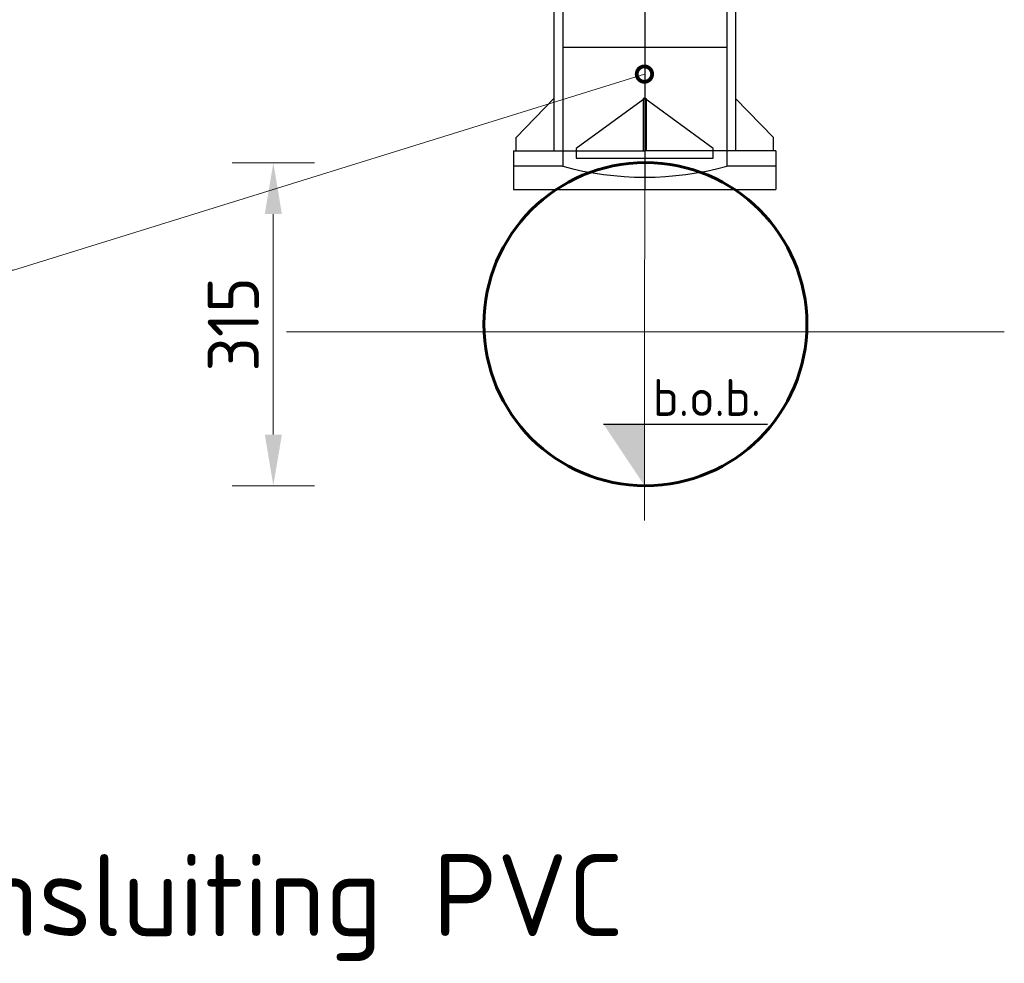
# Model space of a CAD drawing. Header units: metres. Extents: x 92403 to 95147, y 464428 to 465602.
# Tile 137 of 256: x 92614.054 to 92615.014, y 464981.044 to 464981.964. Entities that reach past the tile are written whole.
import ezdxf
from ezdxf import colors
from ezdxf.entities.mleader import LeaderData, LeaderLine
from ezdxf.math import Vec2, Vec3

# ---------------------------------------------------------------- set-up
doc = ezdxf.new("R2010")
doc.units = ezdxf.units.M
for name, pattern in [('( Center )', [2, 1.25, -0.25, 0.25, -0.25]), ('AM-AS', [16, 10, -2, 2, -2]), ('CENTER', [2, 1.25, -0.25, 0.25, -0.25]), ('HIDDEN', [2.373, 1.58, -0.793])]:
    doc.linetypes.add(name, pattern=pattern)
doc.layers.get('0').update_dxf_attribs({"linetype": 'CONTINUOUS'})
doc.layers.get('Defpoints').update_dxf_attribs({"linetype": 'CONTINUOUS'})
for name, color, linetype, lineweight in [('N-WE-AM-AS-G', 7, 'AM-AS', 18), ('N-WE-RI-HWA_KNEVELINLAAT_PVC-G', 150, 'CONTINUOUS', 25), ('N-WE-RI-HWA_KOLK_TROTTOIRKOLK-G', 150, 'CONTINUOUS', 35), ('N-WE-RI-HWA_KOLKAANSLUITING_PVC-G', 150, 'CONTINUOUS', 25), ('X-XX-AL-M', 7, 'CONTINUOUS', 18), ('X-XX-AL-PEILMAAT-SD', 7, 'CONTINUOUS', 25), ('X-XX-AL-TEKENBLAD_TITELBLOK-T18', 10, 'CONTINUOUS', 18), ('X-XX-AL-VERWIJZING-T50', 7, 'CONTINUOUS', 50)]:
    doc.layers.add(name, color=color, linetype=linetype, lineweight=lineweight)
doc.styles.add('NLCS-ISO', font='NLCS-ISO.ttf')
doc.styles.add('NLCS-ISO-M10000-T50', font='NLCS-ISO.ttf', dxfattribs={"height": 50})
doc.styles.add('NLCS-ISO-M20-T25', font='NLCS-ISO.ttf', dxfattribs={"height": 0.05})
doc.styles.add('NLCS-ISO-M50-T18', font='NLCS-ISO.ttf', dxfattribs={"height": 0.09})
doc.dimstyles.new('NLCS-M20-T25-PIJL_L2_H1', dxfattribs={"dimscale": 0.02, "dimtxt": 0.05, "dimasz": 2.5, "dimexe": 2, "dimexo": 2, "dimgap": 0.7, "dimtad": 1, "dimlfac": 1000, "dimzin": 0, "dimdsep": 46, "dimtxsty": 'NLCS-ISO-M20-T25', "dimcen": 0, "dimdle": 2, "dimclrd": 256, "dimclre": 256, "dimclrt": 256, "dimadec": 1, "dimazin": 0, "dimtfac": 1, "dimtdec": 0, "dimtofl": 0, "dimtmove": 0, "dimatfit": 3, "dimfxl": 2, "dimfxlon": 1, "dimtfillclr": 256, "dimtolj": 1, "dimtzin": 0, "dimlwd": -1, "dimlwe": -1, "dimarcsym": 0})

# ---------------------------------------------------------------- blocks, each defined once
blk = doc.blocks.new('_DotSmall')
at = {"const_width": 0.5}
blk.add_lwpolyline([(-0.0625, 0, 1), (0.0625, 0, 1)], format="xyb", close=True, dxfattribs=at)
blk = doc.blocks.new('SAL-PEILMAAT_INFRACAD_H01-SOD')
blk.add_line((-2, 3), (6, 3))
blk.add_solid([(-2, 3), (0, 3), (0, 0)])
at = {"style": 'NLCS-ISO'}
blk.add_attdef('...', (0.4, 3.4), '', height=1.8, dxfattribs=at)
blk = doc.blocks.new('*D320')
at = {"layer": 'Defpoints', "color": 0, "transparency": 16777216}
for p in [(92614.66312, 464981.82492), (92614.30101, 464981.50993), (92614.66314, 464981.50993)]:
    blk.add_point(p, dxfattribs=at)
at = {"layer": 'X-XX-AL-M', "transparency": 16777216}
for p, q in [((92614.34101, 464981.82492), (92614.26101, 464981.82492)), ((92614.30101, 464981.77492), (92614.30101, 464981.55993)), ((92614.34101, 464981.50993), (92614.26101, 464981.50993))]:
    blk.add_line(p, q, dxfattribs=at)
for points in [[(92614.29268, 464981.77492), (92614.30935, 464981.77492), (92614.30101, 464981.82492)], [(92614.29268, 464981.55993), (92614.30935, 464981.55993), (92614.30101, 464981.50993)]]:
    blk.add_solid(points, dxfattribs=at)
at = {"layer": 'X-XX-AL-M', "transparency": 16777216, "insert": (92614.26201, 464981.66742), "char_height": 0.05, "attachment_point": 5, "rotation": 90, "style": 'NLCS-ISO-M20-T25'}
blk.add_mtext('\\A1;315', dxfattribs=at)
blk = doc.blocks.new('kne inlaat')
at = {"layer": 'N-WE-RI-HWA_KNEVELINLAAT_PVC-G', "linetype": 'Continuous'}
for p, q in [((1.76633, 36.90758), (1.95173, 36.90758)), ((1.76633, 36.90758), (1.76633, 36.88458)), ((1.95173, 36.90758), (1.95173, 36.88458)), ((1.76633, 36.88458), (1.95173, 36.88458)), ((1.77052, 36.88458), (1.77052, 36.73758)), ((1.94755, 36.88458), (1.94755, 36.73758)), ((1.73353, 36.75054), (1.77052, 36.78865)), ((1.85903, 36.78865), (1.85753, 36.78865)), ((1.85753, 36.78865), (1.85753, 36.73758)), ((1.85903, 36.78865), (1.86053, 36.78865)), ((1.86053, 36.78865), (1.86053, 36.73758)), ((1.98453, 36.75054), (1.94755, 36.78865)), ((1.73353, 36.73758), (1.73353, 36.75054)), ((1.98453, 36.73758), (1.98453, 36.75054)), ((1.73103, 36.73758), (1.85903, 36.73758)), ((1.73103, 36.73758), (1.73103, 36.7)), ((1.98703, 36.73758), (1.85903, 36.73758)), ((1.98703, 36.73758), (1.98703, 36.7)), ((1.73103, 36.7), (1.98703, 36.7))]:
    blk.add_line(p, q, dxfattribs=at)
at = {"layer": 'N-WE-RI-HWA_KNEVELINLAAT_PVC-G', "linetype": 'HIDDEN'}
for p, q in [((1.77903, 36.90758), (1.77903, 36.72258)), ((1.93903, 36.90758), (1.93903, 36.72258)), ((1.77903, 36.83858), (1.93903, 36.83858)), ((1.77903, 36.72258), (1.73103, 36.72258)), ((1.98703, 36.72258), (1.93903, 36.72258))]:
    blk.add_line(p, q, dxfattribs=at)
at = {"layer": 'N-WE-RI-HWA_KNEVELINLAAT_PVC-G', "linetype": 'CENTER'}
blk.add_line((1.85903, 36.90758), (1.85903, 36.7), dxfattribs=at)
at = {"layer": 'N-WE-RI-HWA_KNEVELINLAAT_PVC-G', "flags": 128}
blk.add_lwpolyline([(1.7922, 36.7397), (1.7922, 36.73054), (1.92587, 36.73054), (1.92587, 36.7397), (1.85903, 36.78865)], close=True, dxfattribs=at)
at = {"layer": 'N-WE-RI-HWA_KNEVELINLAAT_PVC-G', "linetype": 'HIDDEN'}
blk.add_arc((1.85903, 37.01486), 0.30303, 254.69248, 285.30752, dxfattribs=at)

msp = doc.modelspace()

# ---------------------------------------------------------------- linework, layer by layer
at = {"layer": 'N-WE-AM-AS-G', "linetype": '( Center )', "ltscale": 3}
msp.add_line((92614.662977, 464981.476147), (92614.663326, 464982.145643), dxfattribs=at)
at = {"layer": 'N-WE-AM-AS-G', "linetype": '( Center )', "ltscale": 3, "flags": 128}
msp.add_lwpolyline([(92615.014016, 464981.660053), (92614.314016, 464981.660053)], dxfattribs=at)
at = {"layer": 'N-WE-RI-HWA_KOLKAANSLUITING_PVC-G', "lineweight": 60}
msp.add_circle((92614.663959, 464981.667561), 0.1575, dxfattribs=at)

# ---------------------------------------------------------------- block references
at = {"layer": 'N-WE-RI-HWA_KOLK_TROTTOIRKOLK-G', "color": 2}
msp.add_blockref('kne inlaat', (92612.804226, 464945.099008), dxfattribs=at)
at = {"layer": 'X-XX-AL-PEILMAAT-SD', "xscale": 0.02, "yscale": 0.02, "zscale": 0.02}
msp.add_blockref('SAL-PEILMAAT_INFRACAD_H01-SOD', (92614.663096, 464981.510063), dxfattribs=at).add_auto_attribs({'...': 'b.o.b.'})

# ---------------------------------------------------------------- texts
at = {"layer": 'X-XX-AL-VERWIJZING-T50', "insert": (92613.397459, 464981.046667), "char_height": 0.08, "width": 3.24522568, "attachment_point": 7, "style": 'NLCS-ISO-M10000-T50'}
msp.add_mtext('Detail kolkaansluiting PVC', dxfattribs=at)

# ---------------------------------------------------------------- dimensions: what is measured, and where the dimension line sits
at = {"layer": 'X-XX-AL-M'}
dim = msp.add_linear_dim(base=(92614.301014, 464981.509927), p1=(92614.663116, 464981.824921), p2=(92614.663144, 464981.509927), angle=90, dimstyle='NLCS-M20-T25-PIJL_L2_H1', override={"dimdec": 0}, dxfattribs=at)
dim.commit()
dim.dimension.update_dxf_attribs({"geometry": '*D320', "text_midpoint": (92614.262014, 464981.667424)})

# ---------------------------------------------------------------- leaders
at = {"layer": 'X-XX-AL-TEKENBLAD_TITELBLOK-T18', "color": 0}
ml = msp.add_multileader_mtext('Standard', dxfattribs=at)
ml.set_content('{\\C0;min. 100 mm standpijp %%C160mm\\PL>1000mm: extra zettingsmof\\P90mm toepassen onder T-stuk}', color=10, style='NLCS-ISO-M50-T18')
ml.set_leader_properties(color=256, lineweight=-1)
ml.set_arrow_properties(name='DOTSMALL')
ml.build(insert=Vec2(0, 0))
ml.multileader.update_dxf_attribs({"has_dogleg": 0, "text_left_attachment_type": 6, "text_right_attachment_type": 6, "dogleg_length": 4.5, "arrow_head_size": 0.03, "scale": 0.02})
ctx = ml.context
ctx.base_point, ctx.scale, ctx.char_height, ctx.arrow_head_size, ctx.landing_gap_size, ctx.plane_origin, ctx.plane_x_axis, ctx.plane_y_axis = Vec3(92613.219659, 464982.145534), 0.02, 0.05, 0.03, 0.1, Vec3(92614.555408, 464982.665593), Vec3(0.9999997, -0.0007784), Vec3(0.0007784, 0.9999997)
ctx.left_attachment, ctx.right_attachment = 6, 6
notes = []
notes.append((ctx, [(0, (1, 1, 0), (92614.439659, 464982.144585), (-0.9999997, 0.0007784), 0.09, [(0, [(92614.663402, 464982.291024)], 0, [])])]))
ctx.mtext.insert, ctx.mtext.text_direction, ctx.mtext.rotation, ctx.mtext.flow_direction = Vec3(92613.31971, 464982.210457), Vec3(0.9999997, -0.0007784), 6.2824069, 5
ml = msp.add_multileader_mtext('Standard', dxfattribs=at)
ml.set_content('{\\C0;knevelinlaat %%C160mm \\Pmet geïntegreerde \\Pzettingsmof 69 mm}', color=10, style='NLCS-ISO-M50-T18')
ml.set_leader_properties(color=256, lineweight=-1)
ml.set_arrow_properties(name='DOTSMALL')
ml.build(insert=Vec2(0, 0))
ml.multileader.update_dxf_attribs({"has_dogleg": 0, "text_left_attachment_type": 6, "text_right_attachment_type": 6, "dogleg_length": 4.5, "arrow_head_size": 0.03, "scale": 0.02})
ctx = ml.context
ctx.base_point, ctx.scale, ctx.char_height, ctx.arrow_head_size, ctx.landing_gap_size, ctx.plane_origin = Vec3(92613.232484, 464981.720153), 0.02, 0.05, 0.03, 0.1, Vec3(92614.402355, 464982.24558)
ctx.left_attachment, ctx.right_attachment = 6, 6
notes.append((ctx, [(0, (1, 1, 0), (92614.137484, 464981.720153), (-1, 0), 0.09, [(0, [(92614.662977, 464981.911371)], 0, [])])]))
ctx.mtext.insert, ctx.mtext.flow_direction = Vec3(92613.332484, 464981.785153), 5
for ctx, leaders in notes:
    for number, flags, end, landing, length, lines in leaders:
        leader = LeaderData()
        leader.index, (leader.has_last_leader_line, leader.has_dogleg_vector, leader.attachment_direction) = number, flags
        leader.last_leader_point, leader.dogleg_vector, leader.dogleg_length = Vec3(end), Vec3(landing), length
        for number, points, colour, breaks in lines:
            line = LeaderLine()
            line.index, line.vertices, line.color, line.breaks = number, Vec3.list(points), colors.encode_raw_color(colour), breaks
            leader.lines.append(line)
        ctx.leaders.append(leader)

doc.saveas('drawing.dxf')
